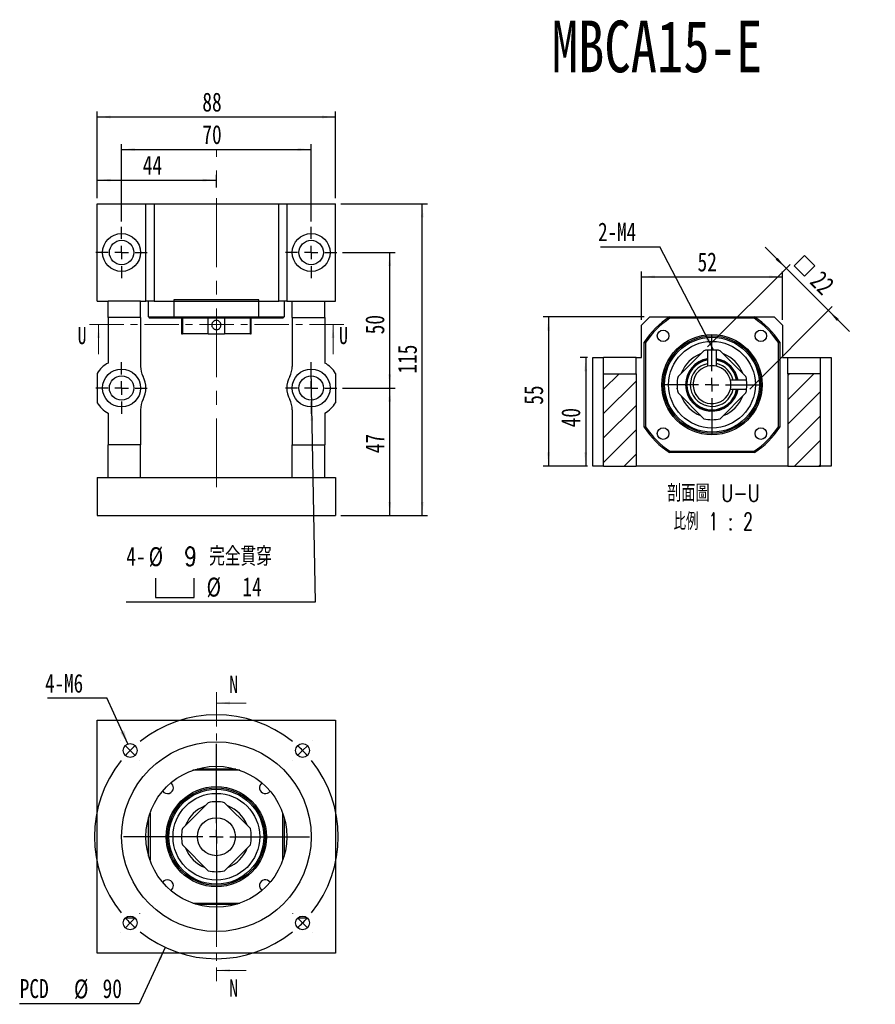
# Model space of a CAD drawing. Header units: millimetres. Extents: x 21 to 283, y 7 to 201.
# Tile 1 of 7: x 21 to 178, y 19 to 201. Entities that reach past the tile are written whole.
import ezdxf

# ---------------------------------------------------------------- set-up
doc = ezdxf.new("R2010")
doc.units = ezdxf.units.MM
doc.linetypes.add('CENTER', pattern=[10.16, 6.35, -1.27, 1.27, -1.27])
doc.linetypes.add('CENTERX2', pattern=[20.32, 12.7, -2.54, 2.54, -2.54])
doc.layers.add('FORMAT', color=7, linetype='Continuous')
doc.styles.add('SLDTEXTSTYLE0', font='TXT', dxfattribs={"width": 0.75})
doc.styles.add('SLDTEXTSTYLE1', font='TXT', dxfattribs={"width": 0.75, "bigfont": 'bigfont'})
doc.styles.add('SLDTEXTSTYLE3', font='TXT', dxfattribs={"width": 0.65625, "bigfont": 'bigfont'})
doc.dimstyles.new('SLDDIMSTYLE1', dxfattribs={"dimtxt": 3.5, "dimasz": 2.5, "dimexe": 0, "dimexo": 0.0625, "dimgap": 0.875, "dimtad": 0, "dimtih": 1, "dimtoh": 1, "dimlfac": 2, "dimrnd": 1e-09, "dimzin": 12, "dimdsep": 46, "dimtxsty": 'SLDTEXTSTYLE0', "dimsah": 1, "dimcen": 0, "dimadec": 0, "dimazin": 3, "dimtfac": 1, "dimtofl": 0, "dimtmove": 0, "dimatfit": 3, "dimfxl": 0, "dimfrac": 2, "dimtolj": 1, "dimtzin": 12, "dimarcsym": 0})
doc.dimstyles.new('SLDDIMSTYLE2', dxfattribs={"dimtxt": 0.18, "dimasz": 2.5, "dimexe": 0, "dimexo": 0.0625, "dimgap": 0, "dimtad": 0, "dimtih": 1, "dimtoh": 1, "dimdec": 0, "dimrnd": 1e-09, "dimzin": 0, "dimdsep": 46, "dimtxsty": 'Standard', "dimsah": 1, "dimcen": 0.09, "dimadec": 0, "dimazin": 0, "dimtfac": 2.5, "dimtdec": 0, "dimtofl": 0, "dimtmove": 0, "dimatfit": 3, "dimfxl": 0, "dimfrac": 2, "dimtolj": 1, "dimtzin": 0, "dimarcsym": 0})
doc.dimstyles.new('SLDDIMSTYLE3', dxfattribs={"dimtxt": 3.5, "dimasz": 2.5, "dimexe": 0, "dimexo": 0.0625, "dimgap": 0.875, "dimtad": 1, "dimlfac": 2, "dimrnd": 1e-09, "dimzin": 12, "dimdsep": 46, "dimtxsty": 'SLDTEXTSTYLE0', "dimsah": 1, "dimcen": 0.09, "dimadec": 0, "dimazin": 3, "dimtfac": 1, "dimtofl": 0, "dimtmove": 0, "dimatfit": 3, "dimfxl": 0, "dimfrac": 2, "dimtolj": 1, "dimtzin": 12, "dimarcsym": 0})
doc.dimstyles.new('SLDDIMSTYLE4', dxfattribs={"dimtxt": 3.5, "dimasz": 2.5, "dimexe": 0, "dimexo": 0.0625, "dimgap": 0.875, "dimtad": 0, "dimtih": 1, "dimtoh": 1, "dimdec": 6, "dimlfac": 2, "dimrnd": 1e-09, "dimzin": 12, "dimdsep": 46, "dimtxsty": 'SLDTEXTSTYLE0', "dimblk1": 'NONE', "dimsah": 1, "dimcen": 0, "dimadec": 0, "dimazin": 3, "dimtfac": 1, "dimtmove": 0, "dimatfit": 3, "dimldrblk": 'NONE', "dimfxl": 0, "dimfrac": 2, "dimtolj": 1, "dimtzin": 12, "dimarcsym": 0})
doc.dimstyles.new('SLDDIMSTYLE5', dxfattribs={"dimtxt": 3.5, "dimasz": 2.5, "dimexe": 0, "dimexo": 0.0625, "dimgap": 0.875, "dimtad": 1, "dimlfac": 2, "dimrnd": 1e-09, "dimzin": 12, "dimdsep": 46, "dimtxsty": 'SLDTEXTSTYLE0', "dimsah": 1, "dimcen": 0.09, "dimadec": 0, "dimazin": 3, "dimtfac": 1, "dimtmove": 0, "dimatfit": 0, "dimfxl": 0, "dimfrac": 2, "dimtolj": 1, "dimtzin": 12, "dimarcsym": 0})

# ---------------------------------------------------------------- blocks, each defined once
blk = doc.blocks.new('_D')
at = {"layer": 'FORMAT', "color": 7}
for p, q in [((47.38, 29.83), (42.58, 19.42)), ((42.58, 19.42), (20.51, 19.42))]:
    blk.add_line(p, q, dxfattribs=at)
blk.add_solid([(47.38, 29.83), (46.11, 27.67), (46.56, 27.46)], dxfattribs=at)
at = {"layer": 'FORMAT', "color": 7, "char_height": 3.5, "attachment_point": 1, "style": 'SLDTEXTSTYLE0'}
for s, insert in [('PCD', (20.51, 23.99)), ('%%c', (30.54, 23.93)), ('90', (35.82, 23.99))]:
    blk.add_mtext(s, dxfattribs=dict(at, insert=insert))
blk = doc.blocks.new('SW_NOTE_0')
at = {"layer": 'FORMAT', "color": 0}
blk.add_line((-10.94, 0), (0, 0), dxfattribs=at)
at = {"layer": 'FORMAT', "color": 0, "insert": (-11.39, 4.38), "char_height": 3.44, "attachment_point": 1, "style": 'SLDTEXTSTYLE0'}
blk.add_mtext('4-M6', dxfattribs=at)
blk = doc.blocks.new('SW_CENTERMARKSYMBOL_0')
at = {"layer": 'FORMAT', "color": 0}
for p, q in [((0, 2.5), (0, 17.16)), ((-2.5, 0), (-17.16, 0)), ((0, 0), (-1.25, 0)), ((0, 0), (0, 1.25)), ((0, 0), (0, -1.25)), ((0, 0), (1.25, 0)), ((2.5, 0), (17.16, 0)), ((0, -2.5), (0, -17.16))]:
    blk.add_line(p, q, dxfattribs=at)
blk = doc.blocks.new('SW_CENTERMARKSYMBOL_1')
at = {"layer": 'FORMAT', "color": 0}
for p, q in [((0, 2.5), (0, 17.16)), ((-2.5, 0), (-17.16, 0)), ((0, 0), (-1.25, 0)), ((0, 0), (0, 1.25)), ((0, 0), (0, -1.25)), ((0, 0), (1.25, 0)), ((2.5, 0), (17.16, 0)), ((0, -2.5), (0, -17.16))]:
    blk.add_line(p, q, dxfattribs=at)
blk = doc.blocks.new('SW_CENTERMARKSYMBOL_2')
at = {"layer": 'FORMAT', "color": 0}
for p, q in [((-33.59, 1.77), (-33.61, 1.79)), ((-31.82, 0), (-32.7, 0.88)), ((-15.91, -13.41), (-15.91, 1.25)), ((0, 0), (-0.88, -0.88)), ((0, 0), (0.88, 0.88)), ((1.77, 1.77), (1.79, 1.79)), ((-31.82, 0), (-30.94, -0.88)), ((-30.05, -1.77), (-30.03, -1.79)), ((-1.77, -1.77), (-1.79, -1.79)), ((-18.41, -15.91), (-33.07, -15.91)), ((-15.91, -15.91), (-17.16, -15.91)), ((-15.91, -15.91), (-15.91, -14.66)), ((-15.91, -15.91), (-15.91, -17.16)), ((-15.91, -15.91), (-14.66, -15.91)), ((-13.41, -15.91), (1.25, -15.91)), ((-15.91, -18.41), (-15.91, -33.07)), ((-30.05, -30.05), (-30.03, -30.03)), ((-1.77, -30.05), (-1.79, -30.03)), ((-31.82, -31.82), (-32.7, -32.7)), ((-31.82, -31.82), (-30.94, -30.94)), ((0, -31.82), (-0.88, -30.94)), ((0, -31.82), (0.88, -32.7)), ((-33.59, -33.59), (-33.61, -33.61)), ((1.77, -33.59), (1.79, -33.61))]:
    blk.add_line(p, q, dxfattribs=at)
for start, end in [(51.3662, 128.6338), (131.8169, 135), (45, 48.1831), (135, 138.1831), (41.8169, 45), (141.3662, 218.6338), (321.3662, 38.6338), (221.8169, 225), (225, 228.1831), (311.8169, 315), (315, 318.1831), (231.3662, 308.6338)]:
    blk.add_arc((-15.91, -15.91), 22.5, start, end, dxfattribs=at)
blk = doc.blocks.new('_D_1')
at = {"layer": 'FORMAT', "color": 7}
for p, q in [((34.82, 168.03), (34.82, 172.38)), ((34.82, 171.38), (56.82, 171.38)), ((56.82, 170.03), (56.82, 172.38))]:
    blk.add_line(p, q, dxfattribs=at)
for points in [[(34.82, 171.38), (37.32, 171.13), (37.32, 171.63)], [(56.82, 171.38), (54.32, 171.63), (54.32, 171.13)]]:
    blk.add_solid(points, dxfattribs=at)
at = {"layer": 'FORMAT', "color": 7, "insert": (43.23, 175.9), "char_height": 3.5, "attachment_point": 1, "style": 'SLDTEXTSTYLE0'}
blk.add_mtext('44', dxfattribs=at)
blk = doc.blocks.new('_D_2')
at = {"layer": 'FORMAT', "color": 7}
for p, q in [((39.32, 163.78), (39.32, 178.03)), ((74.32, 163.78), (74.32, 178.03)), ((39.32, 177.03), (74.32, 177.03))]:
    blk.add_line(p, q, dxfattribs=at)
for points in [[(39.32, 177.03), (41.82, 176.78), (41.82, 177.28)], [(74.32, 177.03), (71.82, 177.28), (71.82, 176.78)]]:
    blk.add_solid(points, dxfattribs=at)
at = {"layer": 'FORMAT', "color": 7, "insert": (54.23, 181.54), "char_height": 3.5, "attachment_point": 1, "style": 'SLDTEXTSTYLE0'}
blk.add_mtext('70', dxfattribs=at)
blk = doc.blocks.new('_D_3')
at = {"layer": 'FORMAT', "color": 7}
for p, q in [((34.82, 168.03), (34.82, 184.03)), ((78.82, 168.03), (78.82, 184.03)), ((34.82, 183.03), (78.82, 183.03))]:
    blk.add_line(p, q, dxfattribs=at)
for points in [[(34.82, 183.03), (37.32, 182.78), (37.32, 183.28)], [(78.82, 183.03), (76.32, 183.28), (76.32, 182.78)]]:
    blk.add_solid(points, dxfattribs=at)
at = {"layer": 'FORMAT', "color": 7, "insert": (54.23, 187.54), "char_height": 3.5, "attachment_point": 1, "style": 'SLDTEXTSTYLE0'}
blk.add_mtext('88', dxfattribs=at)
blk = doc.blocks.new('_D_4')
at = {"layer": 'FORMAT', "color": 7}
for p, q in [((80.07, 158.03), (89.82, 158.03)), ((88.82, 133.03), (88.82, 158.03)), ((80.07, 133.03), (89.82, 133.03))]:
    blk.add_line(p, q, dxfattribs=at)
for points in [[(88.82, 158.03), (88.57, 155.53), (89.07, 155.53)], [(88.82, 133.03), (89.07, 135.53), (88.57, 135.53)]]:
    blk.add_solid(points, dxfattribs=at)
at = {"layer": 'FORMAT', "color": 7, "insert": (84.31, 142.94), "char_height": 3.5, "attachment_point": 1, "rotation": 90, "style": 'SLDTEXTSTYLE0'}
blk.add_mtext('50', dxfattribs=at)
blk = doc.blocks.new('SW_SYMBOL_HOLE_SPOT')
at = {"layer": 'FORMAT', "color": 0}
for p, q in [((0, 875), (0, 75)), ((1600, 75), (1600, 875)), ((0, 75), (1600, 75))]:
    blk.add_line(p, q, dxfattribs=at)
blk = doc.blocks.new('_D_5')
at = {"layer": 'FORMAT'}
for p, q in [((74.26, 136.53), (74.38, 129.53)), ((74.38, 129.53), (75.03, 93.55)), ((75.03, 93.55), (40.19, 93.55))]:
    blk.add_line(p, q, dxfattribs=at)
blk.add_solid([(74.38, 129.53), (74.18, 127.03), (74.68, 127.04)], dxfattribs=at)
at = {"layer": 'FORMAT', "xscale": 0.004470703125, "yscale": 0.004470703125, "zscale": 0.004470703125}
blk.add_blockref('SW_SYMBOL_HOLE_SPOT', (45.58, 94.04), dxfattribs=at)
at = {"layer": 'FORMAT', "char_height": 3.5, "attachment_point": 1}
for s, insert, style in [('4-', (40.19, 103.73), 'SLDTEXTSTYLE0'), ('%%c', (44.33, 103.67), 'SLDTEXTSTYLE0'), ('9 \\M+18AAE\\M+19153\\M+18AD1\\M+190FA', (50.92, 103.73), 'SLDTEXTSTYLE1'), ('%%c', (55.02, 98.06), 'SLDTEXTSTYLE0'), ('14', (61.62, 98.12), 'SLDTEXTSTYLE0')]:
    blk.add_mtext(s, dxfattribs=dict(at, insert=insert, style=style))
blk = doc.blocks.new('_NONE')
blk = doc.blocks.new('_D_6')
at = {"layer": 'FORMAT', "color": 7}
for p, q in [((34.82, 168.03), (34.82, 172.38)), ((34.82, 171.38), (56.82, 171.38))]:
    blk.add_line(p, q, dxfattribs=at)
for points in [[(34.82, 171.38), (37.32, 171.13), (37.32, 171.63)], [(56.82, 171.38), (54.32, 171.63), (54.32, 171.13)]]:
    blk.add_solid(points, dxfattribs=at)
at = {"layer": 'FORMAT', "color": 7, "insert": (43.23, 175.9), "char_height": 3.5, "attachment_point": 1, "style": 'SLDTEXTSTYLE0'}
blk.add_mtext('44', dxfattribs=at)
blk = doc.blocks.new('_D_7')
at = {"layer": 'FORMAT', "color": 7}
for p, q in [((34.82, 168.03), (34.82, 184.03)), ((78.82, 168.03), (78.82, 184.03)), ((34.82, 183.03), (78.82, 183.03))]:
    blk.add_line(p, q, dxfattribs=at)
for points in [[(34.82, 183.03), (37.32, 182.78), (37.32, 183.28)], [(78.82, 183.03), (76.32, 183.28), (76.32, 182.78)]]:
    blk.add_solid(points, dxfattribs=at)
at = {"layer": 'FORMAT', "color": 7, "insert": (54.23, 187.54), "char_height": 3.5, "attachment_point": 1, "style": 'SLDTEXTSTYLE0'}
blk.add_mtext('88', dxfattribs=at)
blk = doc.blocks.new('_D_8')
at = {"layer": 'FORMAT', "color": 7}
for p, q in [((80.07, 133.03), (89.82, 133.03)), ((88.82, 109.53), (88.82, 133.03)), ((79.82, 109.53), (89.82, 109.53))]:
    blk.add_line(p, q, dxfattribs=at)
for points in [[(88.82, 133.03), (88.57, 130.53), (89.07, 130.53)], [(88.82, 109.53), (89.07, 112.03), (88.57, 112.03)]]:
    blk.add_solid(points, dxfattribs=at)
at = {"layer": 'FORMAT', "color": 7, "insert": (84.31, 121), "char_height": 3.5, "attachment_point": 1, "rotation": 90, "style": 'SLDTEXTSTYLE0'}
blk.add_mtext('47', dxfattribs=at)
blk = doc.blocks.new('_D_9')
at = {"layer": 'FORMAT', "color": 7}
for p, q in [((79.82, 167.03), (95.82, 167.03)), ((94.82, 109.53), (94.82, 167.03)), ((79.82, 109.53), (95.82, 109.53))]:
    blk.add_line(p, q, dxfattribs=at)
for points in [[(94.82, 167.03), (94.57, 164.53), (95.07, 164.53)], [(94.82, 109.53), (95.07, 112.03), (94.57, 112.03)]]:
    blk.add_solid(points, dxfattribs=at)
at = {"layer": 'FORMAT', "color": 7, "insert": (90.31, 135.68), "char_height": 3.5, "attachment_point": 1, "rotation": 90, "style": 'SLDTEXTSTYLE0'}
blk.add_mtext('115', dxfattribs=at)
blk = doc.blocks.new('SW_CENTERMARKSYMBOL_3')
at = {"layer": 'FORMAT', "color": 0}
for p, q in [((0, 2.5), (0, 4.75)), ((-2.5, 0), (-4.75, 0)), ((0, 0), (-1.25, 0)), ((0, 0), (0, 1.25)), ((0, 0), (0, -1.25)), ((0, 0), (1.25, 0)), ((2.5, 0), (4.75, 0)), ((0, -2.5), (0, -4.75))]:
    blk.add_line(p, q, dxfattribs=at)
blk = doc.blocks.new('SW_CENTERMARKSYMBOL_4')
at = {"layer": 'FORMAT', "color": 0}
for p, q in [((0, 2.5), (0, 4.75)), ((-2.5, 0), (-4.75, 0)), ((0, 0), (-1.25, 0)), ((0, 0), (0, 1.25)), ((0, 0), (0, -1.25)), ((0, 0), (1.25, 0)), ((2.5, 0), (4.75, 0)), ((0, -2.5), (0, -4.75))]:
    blk.add_line(p, q, dxfattribs=at)
blk = doc.blocks.new('SW_CENTERMARKSYMBOL_5')
at = {"layer": 'FORMAT', "color": 0}
for p, q in [((0, 2.5), (0, 4.75)), ((-2.5, 0), (-4.75, 0)), ((0, 0), (-1.25, 0)), ((0, 0), (0, 1.25)), ((0, 0), (0, -1.25)), ((0, 0), (1.25, 0)), ((2.5, 0), (4.75, 0)), ((0, -2.5), (0, -4.75))]:
    blk.add_line(p, q, dxfattribs=at)
blk = doc.blocks.new('SW_CENTERMARKSYMBOL_6')
at = {"layer": 'FORMAT', "color": 0}
for p, q in [((0, 2.5), (0, 4.75)), ((-2.5, 0), (-4.75, 0)), ((0, 0), (-1.25, 0)), ((0, 0), (0, 1.25)), ((0, 0), (0, -1.25)), ((0, 0), (1.25, 0)), ((2.5, 0), (4.75, 0)), ((0, -2.5), (0, -4.75))]:
    blk.add_line(p, q, dxfattribs=at)
blk = doc.blocks.new('_D_10')
at = {"layer": 'FORMAT', "color": 7}
for p, q in [((125.3, 138.64), (123.99, 138.64)), ((124.99, 138.64), (124.99, 118.64)), ((125.3, 118.64), (123.99, 118.64))]:
    blk.add_line(p, q, dxfattribs=at)
for points in [[(124.99, 138.64), (124.74, 136.14), (125.24, 136.14)], [(124.99, 118.64), (125.24, 121.14), (124.74, 121.14)]]:
    blk.add_solid(points, dxfattribs=at)
at = {"layer": 'FORMAT', "color": 7, "insert": (120.48, 125.78), "char_height": 3.5, "attachment_point": 1, "rotation": 90, "style": 'SLDTEXTSTYLE0'}
blk.add_mtext('40', dxfattribs=at)
blk = doc.blocks.new('_D_11')
at = {"layer": 'FORMAT', "color": 7}
for p, q in [((135.8, 146.14), (117.13, 146.14)), ((118.13, 146.14), (118.13, 118.64)), ((125.3, 118.64), (117.13, 118.64))]:
    blk.add_line(p, q, dxfattribs=at)
for points in [[(118.13, 146.14), (117.88, 143.64), (118.38, 143.64)], [(118.13, 118.64), (118.38, 121.14), (117.88, 121.14)]]:
    blk.add_solid(points, dxfattribs=at)
at = {"layer": 'FORMAT', "color": 7, "insert": (113.62, 129.94), "char_height": 3.5, "attachment_point": 1, "rotation": 90, "style": 'SLDTEXTSTYLE0'}
blk.add_mtext('55', dxfattribs=at)
blk = doc.blocks.new('_D_12')
at = {"layer": 'FORMAT', "color": 7}
for p, q in [((135.3, 145.64), (135.3, 154.54)), ((161.3, 145.64), (161.3, 154.54)), ((135.3, 153.54), (161.3, 153.54))]:
    blk.add_line(p, q, dxfattribs=at)
for points in [[(135.3, 153.54), (137.8, 153.29), (137.8, 153.79)], [(161.3, 153.54), (158.8, 153.79), (158.8, 153.29)]]:
    blk.add_solid(points, dxfattribs=at)
at = {"layer": 'FORMAT', "color": 7, "insert": (145.63, 158.05), "char_height": 3.5, "attachment_point": 1, "style": 'SLDTEXTSTYLE0'}
blk.add_mtext('52', dxfattribs=at)
blk = doc.blocks.new('SW_SYMBOL_MOD_BOX')
at = {"layer": 'FORMAT', "color": 0}
for p, q in [((200, 200), (200, 800)), ((200, 800), (800, 800)), ((800, 800), (800, 200)), ((200, 200), (800, 200))]:
    blk.add_line(p, q, dxfattribs=at)
blk = doc.blocks.new('_D_13')
at = {"layer": 'FORMAT', "color": 7}
for p, q in [((162, 155.12), (158.11, 159.01)), ((147.5, 140.62), (162.71, 155.82)), ((162, 155.12), (169.78, 147.34)), ((155.28, 132.84), (170.48, 148.05)), ((169.78, 147.34), (173.67, 143.45))]:
    blk.add_line(p, q, dxfattribs=at)
for points in [[(162, 155.12), (160.41, 157.06), (160.05, 156.71)], [(169.78, 147.34), (171.37, 145.39), (171.72, 145.75)]]:
    blk.add_solid(points, dxfattribs=at)
at = {"layer": 'FORMAT', "color": 7, "xscale": 0.004470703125, "yscale": 0.004470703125, "zscale": 0.004470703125, "rotation": 315.0000000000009}
blk.add_blockref('SW_SYMBOL_MOD_BOX', (162.22, 155.58), dxfattribs=at)
at = {"layer": 'FORMAT', "color": 7, "insert": (168.65, 154.93), "char_height": 3.5, "attachment_point": 1, "rotation": 315, "style": 'SLDTEXTSTYLE0'}
blk.add_mtext('22', dxfattribs=at)
blk = doc.blocks.new('SW_NOTE_1')
at = {"layer": 'FORMAT', "color": 0, "char_height": 3.175, "attachment_point": 2}
for s, insert, style in [('\\M+19655\\M+196CA\\M+19AA4 U-U', (10.32, 4.09), 'SLDTEXTSTYLE1'), ('\\M+194E4\\M+197E1 1 : 2', (10.27, -1.14), 'SLDTEXTSTYLE3')]:
    blk.add_mtext(s, dxfattribs=dict(at, insert=insert, style=style))
blk = doc.blocks.new('SW_NOTE_2')
at = {"layer": 'FORMAT', "color": 0}
blk.add_line((-10.94, 0), (0, 0), dxfattribs=at)
at = {"layer": 'FORMAT', "color": 0, "insert": (-11.41, 4.47), "char_height": 3.44, "attachment_point": 1, "style": 'SLDTEXTSTYLE0'}
blk.add_mtext('2-M4', dxfattribs=at)
blk = doc.blocks.new('SW_CENTERMARKSYMBOL_7')
at = {"layer": 'FORMAT', "color": 0}
for p, q in [((0, 2.5), (0, 9.25)), ((-2.5, 0), (-9.25, 0)), ((0, 0), (-1.25, 0)), ((0, 0), (0, 1.25)), ((0, 0), (0, -1.25)), ((0, 0), (1.25, 0)), ((2.5, 0), (9.25, 0)), ((0, -2.5), (0, -9.25))]:
    blk.add_line(p, q, dxfattribs=at)

msp = doc.modelspace()

# ---------------------------------------------------------------- hatches: boundary and pattern name
at = {"layer": 'FORMAT', "linetype": 'Continuous', "lineweight": 18}
h = msp.add_hatch(dxfattribs=at)
h.set_pattern_fill('ANSI31', color=256, style=0)
edge = h.paths.add_edge_path(flags=0)
edge.add_arc((148.30270928, 133.64357681), 6.45005, 256.4918673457, 283.5081326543)
edge.add_line((149.80933377, 127.371956), (154.57433009, 132.13695232))
edge.add_arc((148.30270928, 133.64357681), 6.45005, 346.4918673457, 352.4955535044)
edge.add_line((154.69751285, 132.80118007), (151.69976944, 132.80118007))
edge.add_arc((148.30270928, 133.64357681), 3.49995, 103.9271633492, 346.0728366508, ccw=False)
edge.add_line((147.46031253, 137.04063697), (147.46031253, 140.03838039))
edge.add_arc((148.30270928, 133.64357681), 6.45005, 97.5044464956, 103.5081326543)
edge.add_line((146.79608479, 139.91519763), (142.03108846, 135.1502013))
edge.add_arc((148.30270928, 133.64357681), 6.45005, 166.4918673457, 193.5081326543)
edge.add_line((142.03108846, 132.13695232), (146.79608479, 127.371956))
edge = h.paths.add_edge_path(flags=0)
edge.add_line((154.57428477, 132.13697771), (149.80930838, 127.37200132))
edge.add_arc((148.30270928, 133.64357681), 6.45, 256.4919925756, 283.5080074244, ccw=False)
edge.add_line((146.79611018, 127.37200132), (142.03113379, 132.13697771))
edge.add_arc((148.30270928, 133.64357681), 6.45, 166.4919925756, 193.5080074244, ccw=False)
edge.add_line((142.03113379, 135.15017591), (146.79611018, 139.9151523))
edge.add_arc((148.30270928, 133.64357681), 6.45, 97.504957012, 103.5080074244, ccw=False)
edge.add_line((147.46026209, 140.03832331), (147.46026209, 137.04067598))
edge.add_arc((148.30270928, 133.64357681), 3.5, 103.9278112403, 346.0721887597)
edge.add_line((151.69980844, 132.80112962), (154.69745577, 132.80112962))
edge.add_arc((148.30270928, 133.64357681), 6.45, 346.4919925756, 352.495042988, ccw=False)
h = msp.add_hatch(dxfattribs=at)
h.set_pattern_fill('ANSI31', color=256, style=0)
edge = h.paths.add_edge_path(flags=0)
edge.add_arc((148.30270928, 133.64357681), 6.45005, 7.5044464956, 13.5081326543)
edge.add_line((154.57433009, 135.1502013), (149.80933377, 139.91519763))
edge.add_arc((148.30270928, 133.64357681), 6.45005, 76.4918673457, 82.4955535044)
edge.add_line((149.14510602, 140.03838039), (149.14510602, 137.04063697))
edge.add_arc((148.30270928, 133.64357681), 3.49995, 13.9271633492, 76.0728366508, ccw=False)
edge.add_line((151.69976944, 134.48597356), (154.69751285, 134.48597356))
edge = h.paths.add_edge_path(flags=0)
edge.add_line((149.80930838, 139.9151523), (154.57428477, 135.15017591))
edge.add_arc((148.30270928, 133.64357681), 6.45, 7.504957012, 13.5080074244, ccw=False)
edge.add_line((154.69745577, 134.486024), (151.69980844, 134.486024))
edge.add_arc((148.30270928, 133.64357681), 3.5, 13.9278112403, 76.0721887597)
edge.add_line((149.14515647, 137.04067598), (149.14515647, 140.03832331))
edge.add_arc((148.30270928, 133.64357681), 6.45, 76.4919925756, 82.495042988, ccw=False)
h = msp.add_hatch(dxfattribs=at)
h.set_pattern_fill('ANSI31', color=256, style=0)
h.paths.add_polyline_path([(128.30270928, 135.64357681), (128.30270928, 118.64357681), (134.30270928, 118.64357681), (134.30270928, 135.64357681)], flags=0)
h = msp.add_hatch(dxfattribs=at)
h.set_pattern_fill('ANSI31', color=256, style=0)
h.paths.add_polyline_path([(162.30270928, 118.64357681), (168.30270928, 118.64357681), (168.30270928, 135.64357681), (162.30270928, 135.64357681)], flags=0)

# ---------------------------------------------------------------- linework, layer by layer
at = {"color": 7, "linetype": 'Continuous', "lineweight": 25}
for p, q in [((34.82001013, 149.0310751), (34.82001013, 167.03107479)), ((34.82001013, 167.03107479), (43.82000975, 167.03107479)), ((43.82000975, 149.0310751), (43.82000975, 167.03107479)), ((43.82000975, 167.03107479), (45.32000999, 167.03107479)), ((45.32000999, 167.03107479), (45.32000999, 149.0310751)), ((45.32000999, 167.03107479), (68.32001004, 167.03107479)), ((68.32001004, 149.0310751), (68.32001004, 167.03107479)), ((68.32001004, 167.03107479), (69.82001028, 167.03107479)), ((69.82001028, 167.03107479), (69.82001028, 149.0310751)), ((69.82001028, 167.03107479), (78.82000989, 167.03107479)), ((78.82000989, 149.0310751), (78.82000989, 167.03107479)), ((34.82001013, 149.0310751), (36.82001046, 149.0310751)), ((42.82000958, 149.0310751), (36.82001046, 149.0310751)), ((36.82001046, 146.03107554), (36.82001046, 149.0310751)), ((42.82000958, 149.0310751), (43.82000975, 149.0310751)), ((42.82000958, 146.03107554), (42.82000958, 149.0310751)), ((45.32000999, 149.0310751), (43.82000975, 149.0310751)), ((44.32000983, 146.18107436), (44.32000983, 149.0310751)), ((45.32000999, 149.0310751), (68.32001004, 149.0310751)), ((64.6502396, 149.28107468), (48.98978043, 149.28107468)), ((48.98978043, 149.28107468), (48.98978043, 146.18107436)), ((64.6502396, 146.18107436), (64.6502396, 149.28107468)), ((69.82001028, 149.0310751), (68.32001004, 149.0310751)), ((69.3200102, 149.0310751), (69.3200102, 146.18107436)), ((69.82001028, 149.0310751), (70.82001045, 149.0310751)), ((70.82001045, 149.0310751), (76.82000957, 149.0310751)), ((70.82001045, 146.03107554), (70.82001045, 149.0310751)), ((76.82000957, 149.0310751), (78.82000989, 149.0310751)), ((76.82000957, 146.03107554), (76.82000957, 149.0310751)), ((42.82000958, 146.03107554), (36.82001046, 146.03107554)), ((36.82001046, 146.03107554), (36.82001046, 137.64762079)), ((42.82000958, 146.03107554), (42.82000958, 137.03107407)), ((44.32000983, 146.18107436), (48.98978043, 146.18107436)), ((49.06194954, 145.93107385), (44.57001033, 145.93107385)), ((48.98978043, 146.18107436), (64.6502396, 146.18107436)), ((64.57807048, 145.93107385), (49.06194954, 145.93107385)), ((50.36995997, 145.93107385), (50.36995997, 143.03097447)), ((50.54838927, 145.93107385), (50.54838927, 143.03097447)), ((55.3133855, 143.03097447), (55.3133855, 145.93107385)), ((58.32663452, 145.93107385), (58.32663452, 143.03097447)), ((63.09163076, 143.03097447), (63.09163076, 145.93107385)), ((63.26933875, 145.50048431), (63.26866447, 145.49528753)), ((63.27006006, 145.49528753), (63.27006006, 145.93107385)), ((69.07000969, 145.93107385), (64.57807048, 145.93107385)), ((64.6502396, 146.18107436), (69.3200102, 146.18107436)), ((70.82001045, 146.03107554), (76.82000957, 146.03107554)), ((70.82001045, 146.03107554), (70.82001045, 137.03107407)), ((76.82000957, 146.03107554), (76.82000957, 137.64762079)), ((136.80270926, 146.143577), (135.30270901, 144.64357675)), ((136.80270926, 146.143577), (140.47247969, 146.143577)), ((140.47247969, 146.143577), (156.13293887, 146.143577)), ((156.06076975, 145.89357649), (140.54464881, 145.89357649)), ((156.13293887, 146.143577), (159.8027093, 146.143577)), ((161.30270955, 144.64357675), (159.8027093, 146.143577)), ((63.27006006, 143.03097447), (63.27006006, 143.81653388)), ((135.30270901, 138.6435767), (135.30270901, 144.64357675)), ((161.30270955, 144.64357675), (161.30270955, 138.6435767)), ((50.36995997, 143.03097447), (50.54838927, 143.03097447)), ((55.3133855, 143.03097447), (50.54838927, 143.03097447)), ((55.3133855, 143.03097447), (58.32663452, 143.03097447)), ((63.09163076, 143.03097447), (58.32663452, 143.03097447)), ((63.09163076, 143.03097447), (63.27006006, 143.03097447)), ((135.80270909, 125.81334723), (135.80270909, 141.4738064)), ((136.0527096, 141.40163728), (136.0527096, 125.88551634)), ((146.79608477, 139.91519756), (142.03108853, 135.15020132)), ((146.79611015, 139.91515239), (142.0311337, 135.15017594)), ((147.46026206, 140.03832353), (147.46026206, 137.04067602)), ((147.46031253, 140.03838034), (147.46031253, 137.04063691)), ((149.14510603, 137.04063691), (149.14510603, 140.03838034)), ((149.1451565, 137.04067602), (149.1451565, 140.03832353)), ((154.57428486, 135.15017594), (149.80930841, 139.91515239)), ((154.57433003, 135.15020132), (149.80933379, 139.91519756)), ((160.55270896, 125.88551634), (160.55270896, 141.40163728)), ((160.80270946, 141.4738064), (160.80270946, 125.81334723)), ((126.3027094, 118.64357715), (126.3027094, 138.6435767)), ((126.3027094, 138.6435767), (128.30270973, 138.6435767)), ((134.30270885, 138.6435767), (128.30270973, 138.6435767)), ((128.30270973, 135.64357691), (128.30270973, 138.6435767)), ((134.30270885, 135.64357691), (134.30270885, 138.6435767)), ((134.30270885, 138.6435767), (135.30270901, 138.6435767)), ((161.30270955, 138.6435767), (162.30270971, 138.6435767)), ((162.30270971, 138.6435767), (168.30270883, 138.6435767)), ((162.30270971, 135.64357691), (162.30270971, 138.6435767)), ((168.30270883, 135.64357691), (168.30270883, 138.6435767)), ((168.30270883, 138.6435767), (170.30270916, 138.6435767)), ((170.30270916, 138.6435767), (170.30270916, 118.64357715)), ((34.82001013, 135.73523742), (34.82001013, 130.32691312)), ((78.82000989, 135.73523742), (78.82000989, 130.32691312)), ((128.30270973, 135.64357691), (134.30270885, 135.64357691)), ((128.30270973, 118.64357715), (128.30270973, 135.64357691)), ((134.30270885, 135.64357691), (134.30270885, 118.64357715)), ((154.6975128, 134.48597356), (151.69976937, 134.48597356)), ((154.69745599, 134.48602403), (151.69980849, 134.48602403)), ((162.30270971, 135.64357691), (162.30270971, 118.64357715)), ((168.30270883, 135.64357691), (162.30270971, 135.64357691)), ((168.30270883, 118.64357715), (168.30270883, 135.64357691)), ((151.69976937, 132.80118006), (154.6975128, 132.80118006)), ((151.69980849, 132.80112959), (154.69745599, 132.80112959)), ((142.03108853, 132.1369523), (146.79608477, 127.37195607)), ((142.0311337, 132.13697768), (146.79611015, 127.37200124)), ((149.80930841, 127.37200124), (154.57428486, 132.13697768)), ((149.80933379, 127.37195607), (154.57433003, 132.1369523)), ((42.82000958, 129.03107462), (42.82000958, 122.53107635)), ((70.82001045, 129.03107462), (70.82001045, 122.53107635)), ((36.82001046, 128.4145279), (36.82001046, 122.53107635)), ((76.82000957, 128.4145279), (76.82000957, 122.53107635)), ((42.82000958, 122.53107635), (36.82001046, 122.53107635)), ((36.82001046, 116.53107536), (36.82001046, 122.53107635)), ((42.82000958, 116.53107536), (42.82000958, 122.53107635)), ((70.82001045, 122.53107635), (76.82000957, 122.53107635)), ((70.82001045, 116.53107536), (70.82001045, 122.53107635)), ((76.82000957, 116.53107536), (76.82000957, 122.53107635)), ((156.13293887, 121.14357663), (140.47247969, 121.14357663)), ((140.54464881, 121.39357713), (156.06076975, 121.39357713)), ((128.30270973, 118.64357715), (126.3027094, 118.64357715)), ((128.30270973, 118.64357715), (134.30270885, 118.64357715)), ((162.30270971, 118.64357715), (134.30270885, 118.64357715)), ((162.30270971, 118.64357715), (168.30270883, 118.64357715)), ((170.30270916, 118.64357715), (168.30270883, 118.64357715)), ((34.82001013, 116.53107536), (34.82001013, 109.53107608)), ((34.82001013, 116.53107536), (78.82000989, 116.53107536)), ((78.82000989, 116.53107536), (78.82000989, 109.53107608)), ((34.82001013, 109.53107608), (78.82000989, 109.53107608)), ((34.82001013, 28.75974548), (34.82001013, 71.75974694)), ((34.82001013, 71.75974694), (78.82000989, 71.75974694)), ((78.82000989, 71.75974694), (78.82000989, 28.75974548)), ((61.17173395, 62.50974589), (52.46828607, 62.50974589)), ((53.24929575, 62.7597464), (60.39072428, 62.7597464)), ((55.3133855, 56.53136696), (50.54838927, 51.76637072)), ((63.09163076, 51.76637072), (58.32663452, 56.53136696)), ((44.57001033, 54.61147015), (44.57001033, 45.90802227)), ((69.07000969, 45.90802227), (69.07000969, 54.61147015)), ((44.32000983, 46.68903195), (44.32000983, 53.83046048)), ((69.3200102, 53.83046048), (69.3200102, 46.68903195)), ((50.54838927, 48.7531217), (55.3133855, 43.98812547)), ((58.32663452, 43.98812547), (63.09163076, 48.7531217)), ((52.46828607, 38.00974653), (61.17173395, 38.00974653)), ((60.39072428, 37.75974603), (53.24929575, 37.75974603)), ((78.82000989, 28.75974548), (34.82001013, 28.75974548))]:
    msp.add_line(p, q, dxfattribs=at)
at = {"color": 7, "linetype": 'CENTER', "lineweight": 18}
for p, q in [((80.36026301, 144.7690855), (33.08790739, 144.7690855)), ((56.82001001, 76.91974621), (56.82001001, 23.59974621))]:
    msp.add_line(p, q, dxfattribs=at)
at = {"color": 7, "linetype": 'Continuous', "lineweight": 18}
for p, q in [((35.08790739, 139.2690855), (35.08790739, 144.7690855)), ((78.36026301, 139.2690855), (78.36026301, 144.7690855)), ((62.32001001, 74.91974621), (56.82001001, 74.91974621)), ((62.32001001, 25.59974621), (56.82001001, 25.59974621))]:
    msp.add_line(p, q, dxfattribs=at)
at = {"color": 8, "linetype": 'Continuous', "lineweight": 25, "flags": 128}
for points in [[(147.46026206, 138.19120352), (147.09120075, 138.10708135), (146.68452862, 137.97625707)], [(146.90320165, 137.39075948), (147.28325507, 137.51148496), (147.46026206, 137.55385571)]]:
    msp.add_lwpolyline(points, dxfattribs=at)
at = {"color": 7, "linetype": 'Continuous', "lineweight": 25}
for centre, radius in [((39.32001001, 158.03107477), 3.5), ((39.32001001, 158.03107477), 2.25), ((74.32001001, 158.03107477), 3.5), ((74.32001001, 158.03107477), 2.25), ((139.28709782, 142.65918827), 1.075), ((157.31832074, 142.65918827), 1.075), ((148.30270928, 133.64357681), 9.25), ((148.30270928, 133.64357681), 9), ((148.30270928, 133.64357681), 8.75), ((148.30270928, 133.64357681), 8), ((39.32001001, 133.03107477), 3.5), ((74.32001001, 133.03107477), 3.5), ((39.32001001, 133.03107477), 2.25), ((74.32001001, 133.03107477), 2.25), ((139.28709782, 124.62796535), 1.075), ((157.31832074, 124.62796535), 1.075), ((56.82001001, 50.25974621), 17.5), ((40.91010744, 66.16964879), 1.275), ((72.72991259, 66.16964879), 1.275), ((56.82001001, 50.25974621), 13), ((56.82001001, 50.25974621), 9.25), ((56.82001001, 50.25974621), 9), ((56.82001001, 50.25974621), 8.75), ((56.82001001, 50.25974621), 8), ((56.82001001, 50.25974621), 3.49995), ((40.91010744, 34.34984364), 1.275), ((72.72991259, 34.34984364), 1.275)]:
    msp.add_circle(centre, radius, dxfattribs=at)
for centre, radius, start, end in [((148.30270928, 133.64357681), 14.75, 122.0637857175, 147.9362142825), ((148.30270928, 133.64357681), 14.5, 122.3465321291, 147.6534678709), ((148.30270928, 133.64357681), 14.5, 32.3465321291, 57.6534678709), ((148.30270928, 133.64357681), 14.75, 32.0637857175, 57.9362142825), ((148.30270928, 133.64357681), 6.45005, 97.5044464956, 103.5081326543), ((148.30270928, 133.64357681), 6.45, 97.504957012, 103.5080074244), ((148.30270928, 133.64357681), 6.45005, 76.4918673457, 82.4955535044), ((148.30270928, 133.64357681), 6.45, 76.4919925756, 82.495042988), ((148.30270928, 133.64357681), 6.05, 110.381159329, 159.618840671), ((148.30270928, 133.64357681), 4.875, 99.951220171, 180), ((148.30270928, 133.64357681), 4.725, 100.270504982, 349.729495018), ((148.30270928, 133.64357681), 4.875, 9.951220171, 80.048779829), ((148.30270928, 133.64357681), 4.725, 10.270504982, 79.729495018), ((148.30270928, 133.64357681), 6.05, 20.381159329, 69.618840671), ((39.32001001, 133.03107477), 5.25, 118.4368901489, 148.9972808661), ((46.82001001, 137.03107477), 4, 180, 208.0724869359), ((66.82001001, 137.03107477), 4, 331.9275130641, 0), ((74.32001001, 133.03107477), 5.25, 31.0027191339, 61.5631098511), ((148.30270928, 133.64357681), 3.5, 103.9278112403, 346.0721887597), ((148.30270928, 133.64357681), 3.49995, 103.9271633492, 346.0728366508), ((148.30270928, 133.64357918), 3.49994764, 76.0728269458, 103.9271730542), ((148.30270928, 133.64357681), 3.49995, 13.9271633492, 76.0728366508), ((148.30270928, 133.64357681), 3.5, 13.9278112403, 76.0721887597), ((39.32001001, 133.03107477), 4.5, 331.9275130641, 28.0724869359), ((74.32001001, 133.03107477), 4.5, 151.9275130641, 208.0724869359), ((148.30270928, 133.64357681), 6.45005, 166.4918673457, 193.5081326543), ((148.30270928, 133.64357681), 6.45, 166.4919925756, 193.5080074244), ((148.30271164, 133.64357681), 3.49994764, 346.0728269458, 13.9271730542), ((148.30270928, 133.64357681), 6.45, 7.504957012, 13.5080074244), ((148.30270928, 133.64357681), 6.45005, 7.5044464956, 13.5081326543), ((148.3027234, 133.64357681), 6.45003595, 352.4955369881, 7.5044630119), ((148.30270928, 133.64357681), 4.875, 180, 350.048779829), ((148.30270928, 133.64357681), 6.45, 346.4919925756, 352.495042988), ((148.30270928, 133.64357681), 6.45005, 346.4918673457, 352.4955535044), ((46.82001001, 129.03107477), 4, 151.9275130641, 180), ((66.82001001, 129.03107477), 4, 0, 28.0724869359), ((148.30270928, 133.64357681), 6.05, 200.3811593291, 249.6188406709), ((148.30270928, 133.64357681), 6.05, 290.3811593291, 339.618840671), ((39.32001001, 133.03107477), 5.25, 211.0027191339, 241.5631098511), ((74.32001001, 133.03107477), 5.25, 298.4368901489, 328.9972808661), ((148.30270928, 133.64357681), 6.45005, 256.4918673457, 283.5081326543), ((148.30270928, 133.64357681), 6.45, 256.4919925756, 283.5080074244), ((148.30270928, 133.64357681), 14.75, 212.0637857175, 237.9362142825), ((148.30270928, 133.64357681), 14.5, 212.3465321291, 237.6534678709), ((148.30270928, 133.64357681), 14.5, 302.3465321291, 327.6534678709), ((148.30270928, 133.64357681), 14.75, 302.0637857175, 327.9362142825), ((47.80439855, 59.27535767), 1.075, 0, 56.1093009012), ((65.83562147, 59.27535767), 1.075, 123.8906990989, 326.1093009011), ((47.80439855, 59.27535767), 1.075, 213.8906990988, 0), ((56.82001001, 50.25974621), 6.45005, 76.4918673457, 103.5081326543), ((56.82001001, 50.25974621), 6.05, 110.381159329, 159.618840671), ((56.82001001, 50.25974621), 6.05, 20.381159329, 69.618840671), ((56.82001001, 50.25974621), 6.45005, 166.4918673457, 193.5081326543), ((56.82001001, 50.25974621), 6.45005, 346.4918673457, 13.5081326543), ((56.82001001, 50.25974621), 6.05, 200.3811593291, 249.6188406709), ((56.82001001, 50.25974621), 6.05, 290.5933029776, 339.618840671), ((56.82001001, 50.25974621), 6.45005, 256.4918673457, 283.5081326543), ((47.80439855, 41.24413475), 1.075, 0, 146.1093009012), ((65.83562147, 41.24413475), 1.075, 33.8906990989, 236.1093009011), ((47.80439855, 41.24413475), 1.075, 303.8906990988, 0)]:
    msp.add_arc(centre, radius, start, end, dxfattribs=at)
at = {"color": 8, "linetype": 'Continuous', "lineweight": 25}
for radius, start, end in [(4.625, 10.495059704, 79.504940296), (4.625, 110.479785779, 349.504940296), (4, 110.479785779, 347.8417924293), (4, 12.1582075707, 77.8417924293)]:
    msp.add_arc((148.30270928, 133.64357681), radius, start, end, dxfattribs=at)
at = {"color": 7, "linetype": 'Continuous', "lineweight": 25}
for points in [[(44.32001001, 146.18107477), (44.40335868, 146.0977261), (44.48669222, 146.01439256), (44.57001001, 145.93107477)], [(48.98978013, 146.18107477), (49.01373019, 146.0977261), (49.03778578, 146.01439256), (49.06194969, 145.93107477)], [(64.57807034, 145.93107477), (64.60223424, 146.01439256), (64.62628983, 146.0977261), (64.6502399, 146.18107477)], [(69.07001001, 145.93107477), (69.15332781, 146.01439256), (69.23666135, 146.0977261), (69.32001001, 146.18107477)], [(140.4724794, 146.14357681), (140.49642946, 146.06022815), (140.52048505, 145.97689461), (140.54464895, 145.89357681)], [(156.0607696, 145.89357681), (156.08493351, 145.97689461), (156.1089891, 146.06022815), (156.13293916, 146.14357681)], [(135.80270928, 141.47380669), (135.88605794, 141.44985663), (135.96939148, 141.42580104), (136.05270928, 141.40163714)], [(160.55270928, 141.40163714), (160.63602708, 141.42580104), (160.71936061, 141.44985663), (160.80270928, 141.47380669)], [(135.80270928, 125.81334693), (135.88605794, 125.83729699), (135.96939148, 125.86135258), (136.05270928, 125.88551649)], [(160.55270928, 125.88551649), (160.63602708, 125.86135258), (160.71936061, 125.83729699), (160.80270928, 125.81334693)], [(140.54464895, 121.39357681), (140.52048505, 121.31025902), (140.49642946, 121.22692548), (140.4724794, 121.14357681)], [(156.0607696, 121.39357681), (156.08493351, 121.31025902), (156.1089891, 121.22692548), (156.13293916, 121.14357681)]]:
    msp.add_open_spline(points, degree=3, dxfattribs=at)
for points, knots in [([(56.91646843, 143.8115659), (56.86062121, 143.80518675), (56.8050804, 143.80439969), (56.69458668, 143.8135539), (56.63903554, 143.82369771), (56.53191575, 143.8544502), (56.4804513, 143.87487117), (56.38166282, 143.92571469), (56.33419649, 143.95640525), (56.20417508, 144.05984417), (56.1305766, 144.14677181), (56.02317714, 144.34024891), (55.988259, 144.44884653), (55.96927608, 144.61423754), (55.968373, 144.67089113), (55.97756794, 144.78171473), (55.98751288, 144.83622416), (56.01818499, 144.94342679), (56.03897663, 144.99582877), (56.0896551, 145.0942731), (56.11974667, 145.14098586), (56.18948838, 145.22873628), (56.2280895, 145.26848423), (56.31248941, 145.34005643), (56.35885682, 145.37215969), (56.45616361, 145.42617235), (56.5069467, 145.44817083), (56.61276972, 145.48219393), (56.66812129, 145.4941316), (56.83348463, 145.51308158), (56.94728519, 145.50366132), (57.16029507, 145.44272215), (57.26164507, 145.39063847), (57.39185578, 145.28727621), (57.43247082, 145.24795643), (57.50420381, 145.16334141), (57.53570303, 145.11787119), (57.58986449, 145.0205007), (57.61225673, 144.96879781), (57.64614409, 144.86335134), (57.65796142, 144.80902221), (57.67080865, 144.69740659), (57.67164866, 144.64188153), (57.66259583, 144.53137503), (57.65249651, 144.4757901), (57.62185012, 144.36867351), (57.6014786, 144.31718877), (57.55070865, 144.21832338), (57.52006744, 144.17084353), (57.41676435, 144.04074906), (57.32989616, 143.96705889), (57.13651059, 143.85947895), (57.02816287, 143.82432421), (56.91646843, 143.8115659)], [0, 0, 0, 0, 0.03125, 0.03125, 0.0625, 0.0625, 0.09375, 0.09375, 0.125, 0.125, 0.1875, 0.1875, 0.25, 0.25, 0.28125, 0.28125, 0.3125, 0.3125, 0.34375, 0.34375, 0.375, 0.375, 0.40625, 0.40625, 0.4375, 0.4375, 0.46875, 0.46875, 0.5, 0.5, 0.5625, 0.5625, 0.625, 0.625, 0.65625, 0.65625, 0.6875, 0.6875, 0.71875, 0.71875, 0.75, 0.75, 0.78125, 0.78125, 0.8125, 0.8125, 0.84375, 0.84375, 0.875, 0.875, 0.9375, 0.9375, 1, 1, 1, 1]), ([(63.2686952, 143.81653388), (63.26907993, 143.8135821), (63.27065795, 143.80147463), (63.26062727, 143.87761956), (63.24262747, 144.03776156), (63.22338128, 144.27453983), (63.21246203, 144.55308242), (63.21443984, 144.84270893), (63.22841747, 145.11081573), (63.24808245, 145.32724476), (63.263953, 145.45931378), (63.26778234, 145.48858661), (63.26933875, 145.50048431)], [0, 0, 0, 0, 0.0355826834, 0.1459510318, 0.2566412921, 0.368171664, 0.4797638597, 0.5905237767, 0.7008602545, 0.8118379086, 0.9235231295, 1, 1, 1, 1]), ([(147.46031253, 140.03838039), (147.47381326, 140.04015886), (147.50597478, 140.04441182), (147.60185574, 140.05561853), (147.66674527, 140.06265346), (147.81914154, 140.07592922), (147.908496, 140.08227006), (148.09834272, 140.09108867), (148.20084998, 140.09362325), (148.35330006, 140.09362859), (148.40490025, 140.09301213), (148.50515094, 140.09064408), (148.55401973, 140.08890541), (148.64926123, 140.08448664), (148.69587788, 140.08178072), (148.78299664, 140.07586841), (148.82395278, 140.07264603), (148.90062524, 140.06596907), (148.93623722, 140.06251705), (148.99934618, 140.05597484), (149.02725721, 140.05284885), (149.09980332, 140.04437029), (149.13145163, 140.0401791), (149.14510602, 140.03838039)], [0, 0, 0, 0, 0.125, 0.125, 0.25, 0.25, 0.375, 0.375, 0.5, 0.5, 0.5625, 0.5625, 0.625, 0.625, 0.6875, 0.6875, 0.75, 0.75, 0.8125, 0.8125, 0.875, 0.875, 1, 1, 1, 1]), ([(41.80324925, 35.25974621), (41.66083726, 35.25974621), (41.5149282, 35.25974621), (41.29165004, 35.25974621), (41.21630922, 35.25974621), (41.06307446, 35.25974621), (40.98473456, 35.25974621), (40.75351092, 35.25974621), (40.60216529, 35.25974621), (40.30310215, 35.25974621), (40.15832766, 35.25974621), (40.01696562, 35.25974621)], [0, 0, 0, 0, 0.25, 0.25, 0.375, 0.375, 0.5, 0.5, 0.75, 0.75, 1, 1, 1, 1]), ([(73.6230544, 35.25974621), (73.48064242, 35.25974621), (73.33473336, 35.25974621), (73.11145519, 35.25974621), (73.03611437, 35.25974621), (72.88287961, 35.25974621), (72.80453972, 35.25974621), (72.57331608, 35.25974621), (72.42197045, 35.25974621), (72.12290731, 35.25974621), (71.97813281, 35.25974621), (71.83677078, 35.25974621)], [0, 0, 0, 0, 0.25, 0.25, 0.375, 0.375, 0.5, 0.5, 0.75, 0.75, 1, 1, 1, 1])]:
    msp.add_open_spline(points, degree=3, knots=knots, dxfattribs=at)
at = {"color": 7, "linetype": 'Continuous', "lineweight": 18}
for points in [[(35.08790739, 144.7690855), (34.83790739, 142.2690855), (35.33790739, 142.2690855)], [(78.36026301, 144.7690855), (78.11026301, 142.2690855), (78.61026301, 142.2690855)], [(56.82001001, 74.91974621), (59.32001001, 74.66974621), (59.32001001, 75.16974621)], [(56.82001001, 25.59974621), (59.32001001, 25.34974621), (59.32001001, 25.84974621)]]:
    msp.add_solid(points, dxfattribs=at)
at = {"layer": 'FORMAT', "color": 7, "linetype": 'CENTERX2', "lineweight": 18}
msp.add_line((56.82001001, 114.71230829), (56.82001001, 177.03107477), dxfattribs=at)

# ---------------------------------------------------------------- block references
at = {"layer": 'FORMAT', "color": 7}
for name, p in [('SW_NOTE_2', (138.68391102, 159.09487031)), ('SW_CENTERMARKSYMBOL_6', (39.32001001, 158.03107477)), ('SW_CENTERMARKSYMBOL_5', (74.32001001, 158.03107477)), ('SW_CENTERMARKSYMBOL_7', (148.30270928, 133.64357681)), ('SW_CENTERMARKSYMBOL_3', (39.32001001, 133.03107477)), ('SW_CENTERMARKSYMBOL_4', (74.32001001, 133.03107477)), ('SW_NOTE_0', (36.59802145, 75.90468626)), ('SW_CENTERMARKSYMBOL_2', (72.72991259, 66.16964879)), ('SW_CENTERMARKSYMBOL_0', (56.82001001, 50.25974621)), ('SW_CENTERMARKSYMBOL_1', (56.82001001, 50.25974621))]:
    msp.add_blockref(name, p, dxfattribs=at)
at = {"layer": 'FORMAT'}
msp.add_blockref('SW_NOTE_1', (138.25580865, 111.15247515), dxfattribs=at)

# ---------------------------------------------------------------- texts
at = {"color": 7, "linetype": 'Continuous', "char_height": 3.175, "attachment_point": 1, "style": 'SLDTEXTSTYLE0'}
for s, insert in [('U', (31.20970469, 144.31264132)), ('U', (79.46832093, 144.31264132)), ('N', (59.18979897, 79.96330204)), ('N', (59.18979897, 23.92024212))]:
    msp.add_mtext(s, dxfattribs=dict(at, insert=insert))
at = {"layer": 'FORMAT', "color": 7, "insert": (118.71222445, 200.81174254), "char_height": 9.525, "attachment_point": 1, "style": 'SLDTEXTSTYLE0'}
msp.add_mtext('MBCA15-E', dxfattribs=at)

# ---------------------------------------------------------------- dimensions: what is measured, and where the dimension line sits
at = {"layer": 'FORMAT', "color": 7}
for base, p1, p2, picture, middle in [((78.82001001, 183.03107477), (34.82001001, 167.03107477), (78.82001001, 167.03107477), '_D_3', (56.82001001, 183.03107477)), ((78.82001001, 183.03107477), (34.82001001, 167.03107477), (78.82001001, 167.03107477), '_D_7', (56.82001001, 183.03107477)), ((74.32001001, 177.03107477), (39.32001001, 162.78107477), (74.32001001, 162.78107477), '_D_2', (56.82001001, 177.03107477)), ((56.82001001, 171.38351212), (34.82001001, 167.03107477), (56.82001001, 177.03107477), '_D_6', (45.82001001, 171.38351212)), ((56.82001001, 171.38351212), (34.82001001, 167.03107477), (56.82001001, 169.03107477), '_D_1', (45.82001001, 171.38351212)), ((161.30270928, 153.53937826), (135.30270928, 144.64357681), (161.30270928, 144.64357681), '_D_12', (148.21876058, 153.53937826))]:
    dim = msp.add_linear_dim(base=base, p1=p1, p2=p2, dimstyle='SLDDIMSTYLE3', dxfattribs=at)
    dim.commit()
    dim.dimension.update_dxf_attribs({"geometry": picture, "text_midpoint": middle, "dimtype": 160})
for base, p1, p2, picture, middle in [((94.82001001, 167.03107477), (78.82001001, 109.53107477), (78.82001001, 167.03107477), '_D_9', (94.82001001, 139.5616701)), ((88.82001001, 158.03107477), (79.07001001, 133.03107477), (79.07001001, 158.03107477), '_D_4', (88.82001001, 145.53107477)), ((118.13143153, 118.64357681), (136.80270928, 146.14357681), (126.30270928, 118.64357681), '_D_11', (118.13143153, 132.52607909)), ((124.99253502, 118.64357681), (126.30270928, 138.64357681), (126.30270928, 118.64357681), '_D_10', (124.99253502, 128.37107632)), ((88.82001001, 133.03107477), (78.82001001, 109.53107477), (79.07001001, 133.03107477), '_D_8', (88.82001001, 123.58310777))]:
    dim = msp.add_linear_dim(base=base, p1=p1, p2=p2, angle=90, dimstyle='SLDDIMSTYLE3', dxfattribs=at)
    dim.commit()
    dim.dimension.update_dxf_attribs({"geometry": picture, "text_midpoint": middle, "dimtype": 160})
dim = msp.add_linear_dim(base=(169.77653665, 147.33922959), p1=(146.79611018, 139.9151523), p2=(154.57428477, 132.13697771), angle=315, text='{\\fGDT;o}<>', dimstyle='SLDDIMSTYLE5', dxfattribs=at)
dim.commit()
dim.dimension.update_dxf_attribs({"geometry": '_D_13', "text_midpoint": (165.47823197, 151.63753426), "dimtype": 160})
at = {"layer": 'FORMAT'}
dim = msp.add_diameter_dim_2p(p1=(74.25667312, 136.53050164), p2=(74.38334691, 129.53164789), text='4-<> 完全貫穿\\P{\\fGDT;v}%%c 14 \\P', dimstyle='SLDDIMSTYLE4', dxfattribs=at)
dim.commit()
dim.dimension.update_dxf_attribs({"geometry": '_D_5', "text_midpoint": (56.82001001, 99.16021585), "dimtype": 163})
at = {"layer": 'FORMAT', "color": 7}
dim = msp.add_diameter_dim_2p(p1=(66.25534436, 70.6858194), p2=(47.38467566, 29.83367303), text='PCD<>', dimstyle='SLDDIMSTYLE1', dxfattribs=at)
dim.commit()
dim.dimension.update_dxf_attribs({"geometry": '_D', "text_midpoint": (30.7507233, 22.2270888), "dimtype": 163})

# ---------------------------------------------------------------- leaders
for points in [[(148.57676597, 140.08780197), (138.68391102, 159.09487031)], [(40.47877792, 67.36947372), (36.59802145, 75.90468626)]]:
    msp.add_leader(points, dimstyle='SLDDIMSTYLE2', dxfattribs=at)

doc.saveas('drawing.dxf')
